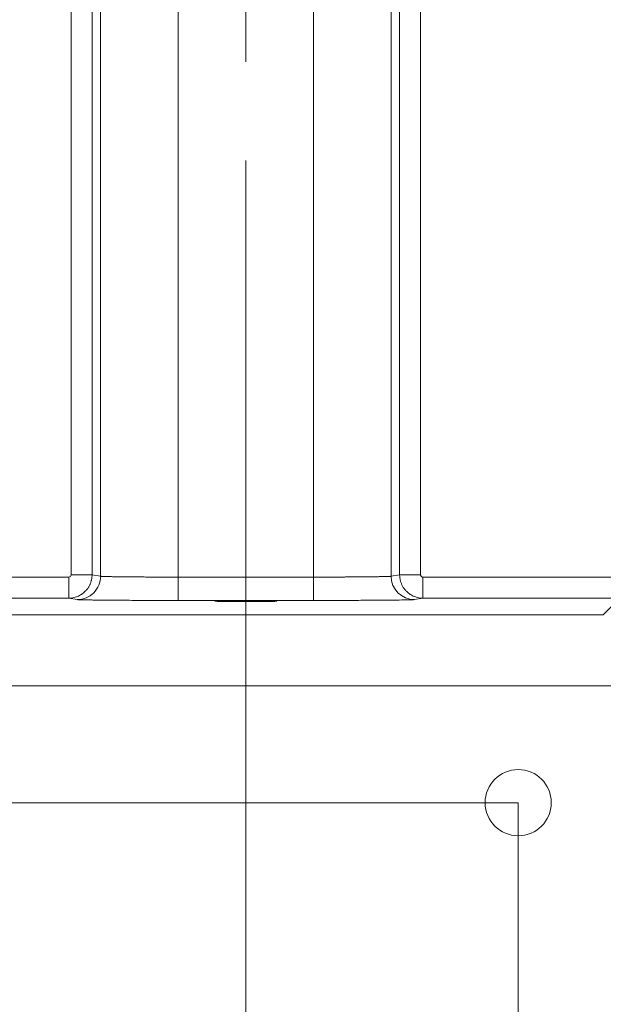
# Model space of a CAD drawing. Header units: millimetres. Extents: x 0 to 594, y 0 to 420.
# Tile 25 of 76: x 110 to 125, y 229 to 255. Entities that reach past the tile are written whole.
import ezdxf

# ---------------------------------------------------------------- set-up
doc = ezdxf.new("R2010")
doc.units = ezdxf.units.MM
doc.linetypes.add('CENTERX2', pattern=[20.32, 12.7, -2.54, 2.54, -2.54])
doc.styles.add('SLDTEXTSTYLE1', font='TXT', dxfattribs={"width": 0.605})
doc.dimstyles.new('SLDDIMSTYLE0', dxfattribs={"dimtxt": 2.568319, "dimasz": 3.3, "dimexe": 0, "dimexo": 0.0625, "dimgap": 0.64208, "dimtad": 1, "dimdec": 1, "dimlfac": 5, "dimrnd": 1e-09, "dimzin": 12, "dimdsep": 46, "dimtxsty": 'SLDTEXTSTYLE1', "dimsah": 1, "dimcen": 0.09, "dimadec": 0, "dimazin": 3, "dimtfac": 1, "dimtdec": 1, "dimtofl": 0, "dimtmove": 0, "dimatfit": 3, "dimfxl": 1, "dimfrac": 2, "dimtolj": 1, "dimtzin": 12, "dimarcsym": 0})
doc.dimstyles.new('SLDDIMSTYLE3', dxfattribs={"dimtxt": 2.568319, "dimasz": 3.3, "dimexe": 0, "dimexo": 0.0625, "dimgap": 0.64208, "dimtad": 1, "dimdec": 1, "dimlfac": 5, "dimrnd": 1e-09, "dimzin": 12, "dimdsep": 46, "dimtxsty": 'SLDTEXTSTYLE1', "dimsah": 1, "dimcen": 0.09, "dimadec": 0, "dimazin": 3, "dimtfac": 1, "dimtdec": 1, "dimtmove": 0, "dimatfit": 0, "dimfxl": 1, "dimfrac": 2, "dimtolj": 1, "dimtzin": 12, "dimarcsym": 0})

# ---------------------------------------------------------------- blocks, each defined once
blk = doc.blocks.new('_D_10')
at = {"color": 7, "linetype": 'Continuous', "lineweight": 0}
for p, q in [((115.707, 238.306), (115.707, 208.509)), ((108.707, 234.509), (108.707, 208.509)), ((133.961, 214.042), (133.373, 214.042)), ((133.373, 214.042), (133.373, 210.097)), ((140.33, 214.042), (140.918, 214.042)), ((140.918, 214.042), (140.918, 210.097)), ((133.373, 210.097), (133.961, 210.097)), ((140.918, 210.097), (140.33, 210.097)), ((108.707, 209.509), (102.307, 209.509)), ((115.707, 209.509), (108.707, 209.509)), ((115.707, 209.509), (142.339, 209.509))]:
    blk.add_line(p, q, dxfattribs=at)
for points in [[(108.707, 209.509), (105.407, 210.009), (105.407, 209.009)], [(115.707, 209.509), (119.007, 209.009), (119.007, 210.009)]]:
    blk.add_solid(points, dxfattribs=at)
at = {"color": 7, "linetype": 'Continuous', "lineweight": 0, "char_height": 2.6458, "attachment_point": 1, "style": 'SLDTEXTSTYLE1'}
for s, insert in [('35', (135.186, 218.04)), ('1,4', (134.696, 213.508))]:
    blk.add_mtext(s, dxfattribs=dict(at, insert=insert))
blk = doc.blocks.new('_D_11')
at = {"color": 7, "linetype": 'Continuous', "lineweight": 0}
for p, q in [((108.707, 234.509), (108.707, 196.509)), ((122.707, 234.509), (122.707, 196.509)), ((112.523, 202.042), (111.935, 202.042)), ((111.935, 202.042), (111.935, 198.097)), ((118.892, 202.042), (119.48, 202.042)), ((119.48, 202.042), (119.48, 198.097)), ((111.935, 198.097), (112.523, 198.097)), ((119.48, 198.097), (118.892, 198.097)), ((108.707, 197.509), (102.307, 197.509)), ((108.707, 197.509), (122.707, 197.509)), ((122.707, 197.509), (129.107, 197.509))]:
    blk.add_line(p, q, dxfattribs=at)
for points in [[(108.707, 197.509), (105.407, 198.009), (105.407, 197.009)], [(122.707, 197.509), (126.007, 197.009), (126.007, 198.009)]]:
    blk.add_solid(points, dxfattribs=at)
at = {"color": 7, "linetype": 'Continuous', "lineweight": 0, "char_height": 2.6458, "attachment_point": 1, "style": 'SLDTEXTSTYLE1'}
for s, insert in [('70', (113.747, 206.04)), ('2,8', (113.258, 201.508))]:
    blk.add_mtext(s, dxfattribs=dict(at, insert=insert))
blk = doc.blocks.new('_D_12')
at = {"color": 7, "linetype": 'Continuous', "lineweight": 0}
for p, q in [((184.665, 230.163), (184.665, 236.563)), ((162.794, 230.163), (185.665, 230.163)), ((184.665, 230.163), (184.665, 225.009)), ((115.707, 225.009), (185.665, 225.009)), ((184.665, 225.009), (184.665, 212.459)), ((180.133, 218.584), (180.133, 219.171)), ((180.133, 219.171), (184.077, 219.171)), ((184.077, 219.171), (184.077, 218.584)), ((180.133, 215.154), (180.133, 214.566)), ((184.077, 214.566), (184.077, 215.154)), ((180.133, 214.566), (184.077, 214.566))]:
    blk.add_line(p, q, dxfattribs=at)
for points in [[(184.665, 230.163), (185.165, 233.463), (184.165, 233.463)], [(184.665, 225.009), (184.165, 221.709), (185.165, 221.709)]]:
    blk.add_solid(points, dxfattribs=at)
at = {"color": 7, "linetype": 'Continuous', "lineweight": 0, "attachment_point": 1, "rotation": 90, "style": 'SLDTEXTSTYLE1'}
for s, insert, char_height in [('25,8', (176.135, 213.439), 2.6458), ('1', (180.667, 215.889), 2.646)]:
    blk.add_mtext(s, dxfattribs=dict(at, insert=insert, char_height=char_height))
blk = doc.blocks.new('_D_13')
at = {"color": 7, "linetype": 'Continuous', "lineweight": 0}
for p, q in [((42.47, 234.509), (42.47, 240.909)), ((122.707, 234.509), (41.47, 234.509)), ((42.47, 225.009), (42.47, 234.509)), ((37.938, 232.944), (37.938, 233.532)), ((37.938, 233.532), (41.882, 233.532)), ((41.882, 233.532), (41.882, 232.944)), ((37.938, 226.575), (37.938, 225.987)), ((41.882, 225.987), (41.882, 226.575)), ((37.938, 225.987), (41.882, 225.987)), ((115.707, 225.009), (41.47, 225.009)), ((42.47, 225.009), (42.47, 218.609))]:
    blk.add_line(p, q, dxfattribs=at)
for points in [[(42.47, 234.509), (42.97, 237.809), (41.97, 237.809)], [(42.47, 225.009), (41.97, 221.709), (42.97, 221.709)]]:
    blk.add_solid(points, dxfattribs=at)
at = {"color": 7, "linetype": 'Continuous', "lineweight": 0, "char_height": 2.6458, "attachment_point": 1, "rotation": 90, "style": 'SLDTEXTSTYLE1'}
for s, insert in [('47,5', (33.939, 226.33)), ('1,9', (38.471, 227.31))]:
    blk.add_mtext(s, dxfattribs=dict(at, insert=insert))
blk = doc.blocks.new('_D_15')
at = {"color": 7, "linetype": 'Continuous', "lineweight": 0}
for p, q in [((107.707, 372.909), (185.665, 372.909)), ((184.665, 230.163), (184.665, 372.909)), ((180.133, 305.701), (180.133, 306.289)), ((180.133, 306.289), (184.077, 306.289)), ((184.077, 306.289), (184.077, 305.701)), ((180.133, 297.371), (180.133, 296.783)), ((184.077, 296.783), (184.077, 297.371)), ((180.133, 296.783), (184.077, 296.783)), ((162.794, 230.163), (185.665, 230.163))]:
    blk.add_line(p, q, dxfattribs=at)
for points in [[(184.665, 372.909), (184.165, 369.609), (185.165, 369.609)], [(184.665, 230.163), (185.165, 233.463), (184.165, 233.463)]]:
    blk.add_solid(points, dxfattribs=at)
at = {"color": 7, "linetype": 'Continuous', "lineweight": 0, "char_height": 2.6458, "attachment_point": 1, "rotation": 90, "style": 'SLDTEXTSTYLE1'}
for s, insert in [('713,7', (176.135, 297.126)), ('28,1', (180.667, 298.106))]:
    blk.add_mtext(s, dxfattribs=dict(at, insert=insert))

msp = doc.modelspace()

# ---------------------------------------------------------------- linework, layer by layer
at = {"color": 7, "linetype": 'CENTERX2', "lineweight": 0}
msp.add_line((115.707, 238.306), (115.707, 368.481), dxfattribs=at)
at = {"color": 7, "linetype": 'Continuous', "lineweight": 15}
for p, q in [((111.975, 240.327), (111.975, 366.377)), ((113.972, 240.306), (113.972, 366.481)), ((117.443, 240.306), (117.443, 366.481)), ((119.44, 240.327), (119.44, 366.377)), ((111.216, 354.061), (111.216, 240.364)), ((111.755, 354.061), (111.755, 240.364)), ((119.66, 354.061), (119.66, 240.364)), ((120.199, 354.061), (120.199, 240.364)), ((111.975, 240.327), (111.755, 240.364)), ((119.66, 240.364), (119.44, 240.327)), ((111.156, 240.304), (107.64, 240.304)), ((117.443, 240.306), (113.972, 240.306)), ((120.259, 240.304), (125.21, 240.304)), ((111.156, 239.764), (107.478, 239.764)), ((111.376, 239.727), (111.156, 239.764)), ((117.443, 239.706), (113.972, 239.706)), ((120.259, 239.764), (120.039, 239.727)), ((120.259, 239.764), (125.23, 239.764)), ((125.207, 239.65), (124.893, 239.336)), ((124.893, 239.336), (106.522, 239.336)), ((104.707, 237.509), (126.707, 237.509))]:
    msp.add_line(p, q, dxfattribs=at)
msp.add_circle((122.707, 234.509), 0.85, dxfattribs=at)
msp.add_arc((120.04, 240.327), 0.6, 179.9925, 269.9313, dxfattribs=at)
msp.add_ellipse((115.707, 239.685), major_axis=(0.8, 0), ratio=0.008727, dxfattribs=at)
for points, knots in [([(111.216, 240.364), (111.216, 240.348), (111.209, 240.332), (111.187, 240.31), (111.172, 240.304), (111.156, 240.304)], [0, 0, 0, 0, 0.5, 0.5, 1, 1, 1, 1]), ([(111.755, 240.364), (111.755, 240.353), (111.755, 240.33), (111.752, 240.297), (111.747, 240.263), (111.74, 240.23), (111.732, 240.198), (111.722, 240.165), (111.71, 240.134), (111.696, 240.103), (111.681, 240.073), (111.663, 240.044), (111.645, 240.016), (111.625, 239.99), (111.603, 239.964), (111.576, 239.936), (111.544, 239.906), (111.503, 239.874), (111.458, 239.845), (111.407, 239.818), (111.351, 239.795), (111.29, 239.778), (111.224, 239.766), (111.179, 239.765), (111.156, 239.764)], [0, 0, 0, 0, 0.0357372, 0.0714716, 0.1072033, 0.1429324, 0.1786588, 0.2143824, 0.2501034, 0.2858217, 0.3215373, 0.3572502, 0.3929605, 0.4286681, 0.464373, 0.5000752, 0.5512676, 0.6056889, 0.6633385, 0.7242163, 0.7883217, 0.8556544, 0.926214, 1, 1, 1, 1]), ([(111.755, 240.364), (111.752, 240.364), (111.737, 240.364), (111.681, 240.364), (111.638, 240.364), (111.534, 240.364), (111.472, 240.364), (111.343, 240.364), (111.277, 240.364), (111.216, 240.364)], [0, 0, 0, 0, 0.25, 0.25, 0.5, 0.5, 0.75, 0.75, 1, 1, 1, 1]), ([(120.199, 240.364), (120.143, 240.364), (120.083, 240.364), (119.961, 240.364), (119.899, 240.364), (119.791, 240.364), (119.745, 240.364), (119.681, 240.364), (119.663, 240.364), (119.66, 240.364)], [0, 0, 0, 0, 0.25, 0.25, 0.5, 0.5, 0.75, 0.75, 1, 1, 1, 1]), ([(119.66, 240.364), (119.66, 240.352), (119.66, 240.328), (119.663, 240.293), (119.669, 240.258), (119.676, 240.223), (119.685, 240.188), (119.697, 240.154), (119.711, 240.121), (119.726, 240.088), (119.744, 240.056), (119.764, 240.025), (119.786, 239.995), (119.809, 239.966), (119.837, 239.937), (119.871, 239.906), (119.911, 239.874), (119.957, 239.845), (120.008, 239.818), (120.064, 239.795), (120.125, 239.778), (120.19, 239.766), (120.236, 239.765), (120.259, 239.764)], [0, 0, 0, 0, 0.037425, 0.075022, 0.11279, 0.15073, 0.188844, 0.227131, 0.265593, 0.304229, 0.343041, 0.382029, 0.421194, 0.460536, 0.500056, 0.551215, 0.605611, 0.663245, 0.724118, 0.78823, 0.855581, 0.926172, 1, 1, 1, 1]), ([(120.199, 240.364), (120.199, 240.36), (120.199, 240.352), (120.203, 240.34), (120.209, 240.33), (120.217, 240.32), (120.226, 240.313), (120.236, 240.308), (120.247, 240.304), (120.255, 240.304), (120.259, 240.304)], [0, 0, 0, 0, 0.126895, 0.24999, 0.392243, 0.499847, 0.643146, 0.749821, 0.872828, 1, 1, 1, 1]), ([(111.156, 239.764), (111.156, 239.764), (111.156, 239.779), (111.156, 239.834), (111.156, 239.874), (111.156, 239.974), (111.156, 240.033), (111.156, 240.163), (111.156, 240.233), (111.156, 240.304)], [0, 0, 0, 0, 0.25, 0.25, 0.5, 0.5, 0.75, 0.75, 1, 1, 1, 1]), ([(111.376, 239.727), (111.454, 239.727), (111.532, 239.743), (111.677, 239.803), (111.744, 239.847), (111.855, 239.959), (111.899, 240.025), (111.959, 240.17), (111.975, 240.249), (111.975, 240.327)], [0, 0, 0, 0, 0.25, 0.25, 0.5, 0.5, 0.75, 0.75, 1, 1, 1, 1]), ([(113.972, 240.306), (113.95, 240.306), (113.906, 240.306), (113.839, 240.306), (113.771, 240.306), (113.702, 240.306), (113.632, 240.306), (113.562, 240.306), (113.49, 240.306), (113.418, 240.307), (113.346, 240.307), (113.273, 240.307), (113.201, 240.307), (113.128, 240.308), (113.056, 240.308), (112.984, 240.309), (112.912, 240.309), (112.842, 240.31), (112.772, 240.31), (112.704, 240.311), (112.637, 240.312), (112.572, 240.312), (112.509, 240.313), (112.448, 240.314), (112.389, 240.315), (112.333, 240.315), (112.28, 240.316), (112.231, 240.317), (112.185, 240.318), (112.142, 240.319), (112.104, 240.32), (112.07, 240.321), (112.04, 240.322), (112.016, 240.324), (111.997, 240.325), (111.982, 240.326), (111.977, 240.327), (111.975, 240.327)], [0, 0, 0, 0, 0.021648, 0.043703, 0.066166, 0.089036, 0.112313, 0.135997, 0.160089, 0.184588, 0.209494, 0.234808, 0.260528, 0.286656, 0.313192, 0.340134, 0.367484, 0.395241, 0.423406, 0.451977, 0.480956, 0.510342, 0.540136, 0.570336, 0.600944, 0.631959, 0.663381, 0.695211, 0.727447, 0.760091, 0.793142, 0.826601, 0.860466, 0.894739, 0.929419, 0.964506, 1, 1, 1, 1]), ([(113.972, 239.706), (113.972, 239.707), (113.972, 239.722), (113.972, 239.783), (113.972, 239.828), (113.972, 239.939), (113.972, 240.005), (113.972, 240.15), (113.972, 240.227), (113.972, 240.306)], [0, 0, 0, 0, 0.25, 0.25, 0.5, 0.5, 0.75, 0.75, 1, 1, 1, 1]), ([(119.44, 240.327), (119.438, 240.327), (119.436, 240.326), (119.429, 240.326), (119.421, 240.325), (119.41, 240.324), (119.398, 240.324), (119.383, 240.323), (119.367, 240.322), (119.35, 240.322), (119.33, 240.321), (119.309, 240.32), (119.286, 240.32), (119.262, 240.319), (119.236, 240.318), (119.209, 240.318), (119.181, 240.317), (119.151, 240.317), (119.121, 240.316), (119.089, 240.316), (119.055, 240.315), (119.021, 240.315), (118.986, 240.314), (118.95, 240.314), (118.913, 240.313), (118.876, 240.313), (118.837, 240.312), (118.798, 240.312), (118.758, 240.311), (118.718, 240.311), (118.677, 240.311), (118.635, 240.31), (118.593, 240.31), (118.551, 240.31), (118.508, 240.309), (118.466, 240.309), (118.422, 240.309), (118.379, 240.308), (118.335, 240.308), (118.292, 240.308), (118.248, 240.308), (118.204, 240.307), (118.16, 240.307), (118.116, 240.307), (118.073, 240.307), (118.029, 240.307), (117.985, 240.307), (117.942, 240.306), (117.899, 240.306), (117.856, 240.306), (117.813, 240.306), (117.77, 240.306), (117.728, 240.306), (117.686, 240.306), (117.645, 240.306), (117.604, 240.306), (117.563, 240.306), (117.522, 240.306), (117.482, 240.306), (117.456, 240.306), (117.443, 240.306)], [0, 0, 0, 0, 0.021452, 0.042755, 0.063911, 0.08492, 0.105781, 0.126493, 0.147059, 0.167476, 0.187746, 0.207868, 0.227842, 0.247669, 0.267348, 0.286879, 0.306262, 0.325498, 0.344586, 0.363526, 0.382319, 0.400964, 0.419461, 0.43781, 0.456012, 0.474066, 0.491972, 0.50973, 0.527341, 0.544804, 0.562119, 0.579287, 0.596307, 0.613179, 0.629903, 0.64648, 0.662909, 0.67919, 0.695323, 0.711309, 0.727147, 0.742837, 0.75838, 0.773775, 0.789022, 0.804121, 0.819073, 0.833877, 0.848533, 0.863041, 0.877402, 0.891615, 0.90568, 0.919598, 0.933367, 0.946989, 0.960464, 0.97379, 0.986969, 1, 1, 1, 1]), ([(117.443, 239.706), (117.443, 239.706), (117.443, 239.722), (117.443, 239.783), (117.443, 239.828), (117.443, 239.939), (117.443, 240.005), (117.443, 240.149), (117.443, 240.228), (117.443, 240.306)], [0, 0, 0, 0, 0.25, 0.25, 0.5, 0.5, 0.75, 0.75, 1, 1, 1, 1]), ([(120.259, 240.304), (120.259, 240.233), (120.259, 240.163), (120.259, 240.033), (120.259, 239.974), (120.259, 239.874), (120.259, 239.834), (120.259, 239.779), (120.259, 239.764), (120.259, 239.764)], [0, 0, 0, 0, 0.25, 0.25, 0.5, 0.5, 0.75, 0.75, 1, 1, 1, 1]), ([(113.972, 239.706), (113.949, 239.706), (113.903, 239.706), (113.835, 239.706), (113.752, 239.706), (113.656, 239.706), (113.502, 239.706), (113.306, 239.706), (113.067, 239.707), (112.83, 239.708), (112.595, 239.709), (112.371, 239.71), (112.163, 239.712), (111.976, 239.714), (111.812, 239.716), (111.675, 239.718), (111.567, 239.72), (111.484, 239.722), (111.435, 239.723), (111.407, 239.725), (111.393, 239.725), (111.382, 239.726), (111.378, 239.727), (111.376, 239.727)], [0, 0, 0, 0, 0.017463, 0.034849, 0.05217, 0.080254, 0.108499, 0.170482, 0.232397, 0.298464, 0.366431, 0.435635, 0.505457, 0.575265, 0.644368, 0.711978, 0.777278, 0.837525, 0.897895, 0.924738, 0.951464, 0.975631, 1, 1, 1, 1]), ([(118.044, 239.706), (117.977, 239.706), (117.782, 239.706), (117.577, 239.706), (117.443, 239.706)], [0, 0, 0, 0, 0.340061, 1, 1, 1, 1])]:
    msp.add_open_spline(points, degree=3, knots=knots, dxfattribs=at)
at = {"color": 8, "linetype": 'Continuous', "lineweight": 15}
msp.add_open_spline([(120.039, 239.727), (120.025, 239.726), (119.994, 239.723), (119.84, 239.719), (119.586, 239.715), (119.228, 239.712), (118.863, 239.709), (118.546, 239.708), (118.303, 239.707), (118.132, 239.707), (118.044, 239.706)], degree=3, knots=[0, 0, 0, 0, 0.128517, 0.275263, 0.433919, 0.598352, 0.762512, 0.842479, 0.919692, 1, 1, 1, 1], dxfattribs=at)

# ---------------------------------------------------------------- dimensions: what is measured, and where the dimension line sits
at = {"color": 7, "linetype": 'Continuous', "lineweight": 0}
for base, p1, p2, dimstyle, picture, middle in [((184.665, 372.909), (162.794, 230.163), (107.707, 372.909), 'SLDDIMSTYLE0', '_D_15', (184.665, 301.536)), ((42.47, 234.509), (115.707, 225.009), (122.707, 234.509), 'SLDDIMSTYLE3', '_D_13', (42.47, 229.759)), ((184.665, 225.009), (162.794, 230.163), (115.707, 225.009), 'SLDDIMSTYLE3', '_D_12', (184.665, 216.869))]:
    dim = msp.add_linear_dim(base=base, p1=p1, p2=p2, angle=90, dimstyle=dimstyle, dxfattribs=at)
    dim.commit()
    dim.dimension.update_dxf_attribs({"geometry": picture, "text_midpoint": middle, "dimtype": 160})
for base, p1, p2, picture, middle in [((108.707, 209.509), (115.707, 238.306), (108.707, 234.509), '_D_10', (137.146, 209.509)), ((122.707, 197.509), (108.707, 234.509), (122.707, 234.509), '_D_11', (115.707, 197.509))]:
    dim = msp.add_linear_dim(base=base, p1=p1, p2=p2, dimstyle='SLDDIMSTYLE3', dxfattribs=at)
    dim.commit()
    dim.dimension.update_dxf_attribs({"geometry": picture, "text_midpoint": middle, "dimtype": 160})

doc.saveas('drawing.dxf')
